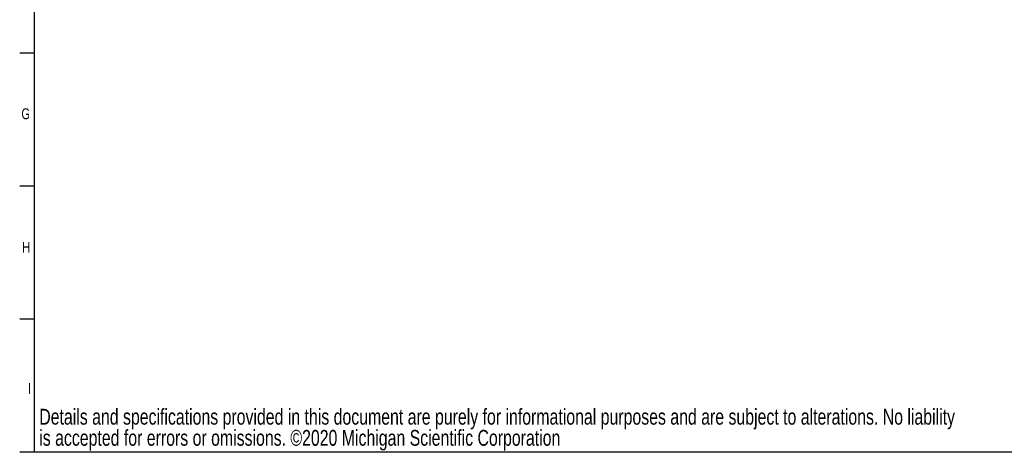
# Model space of a CAD drawing. Header units: inches. Extents: x 0.5 to 16.4, y 0.4 to 10.9.
# Tile 1 of 10: x 0.5 to 8.9, y 0.4 to 4.1. Entities that reach past the tile are written whole.
import ezdxf

# ---------------------------------------------------------------- set-up
doc = ezdxf.new("R2010")
doc.units = ezdxf.units.IN
doc.header["$MEASUREMENT"] = 0
for name, color, linetype in [('BORDER', 1, 'Continuous'), ('DIMENSIONS', 150, 'Continuous'), ('OBJECT', 1, 'Continuous'), ('TEXT', 7, 'Continuous')]:
    doc.layers.add(name, color=color, linetype=linetype)
doc.styles.add('SLDTEXTSTYLE0', font='TXT', dxfattribs={"width": 0.75})

# ---------------------------------------------------------------- blocks, each defined once
blk = doc.blocks.new('SW_NOTE_0')
at = {"layer": 'DIMENSIONS', "color": 0, "attachment_point": 1, "style": 'SLDTEXTSTYLE0'}
for s, insert, char_height in [('Details and specifications provided in this document are purely for informational purposes and are subject to alterations. No liability', (0, 0.1746), 0.1354167), ('is accepted for errors or omissions. ©2020 Michigan Scientific Corporation', (0, -0.006), 0.135417)]:
    blk.add_mtext(s, dxfattribs=dict(at, insert=insert, char_height=char_height))

msp = doc.modelspace()

# ---------------------------------------------------------------- linework, layer by layer
at = {"layer": 'BORDER'}
for p in [(0.6263, 10.6421), (16.3763, 0.3921)]:
    msp.add_line(p, (0.6263, 0.3921), dxfattribs=at)
at = {"layer": 'OBJECT'}
for p, q in [((0.6263, 3.8087), (0.5013, 3.8087)), ((0.6263, 2.6699), (0.5013, 2.6699)), ((0.6263, 1.531), (0.5013, 1.531)), ((0.6263, 0.3921), (0.5013, 0.3921))]:
    msp.add_line(p, q, dxfattribs=at)

# ---------------------------------------------------------------- block references
at = {"layer": 'DIMENSIONS', "color": 150}
msp.add_blockref('SW_NOTE_0', (0.669, 0.5896), dxfattribs=at)

# ---------------------------------------------------------------- texts
at = {"layer": 'TEXT', "char_height": 0.0937, "attachment_point": 1, "style": 'SLDTEXTSTYLE0'}
for s, insert in [('G', (0.5162, 3.3371)), ('G', (0.5162, 3.3371)), ('H', (0.523, 2.1937)), ('H', (0.523, 2.1937)), ('I', (0.5712, 0.9851)), ('I', (0.5712, 0.9851))]:
    msp.add_mtext(s, dxfattribs=dict(at, insert=insert))

doc.saveas('drawing.dxf')
